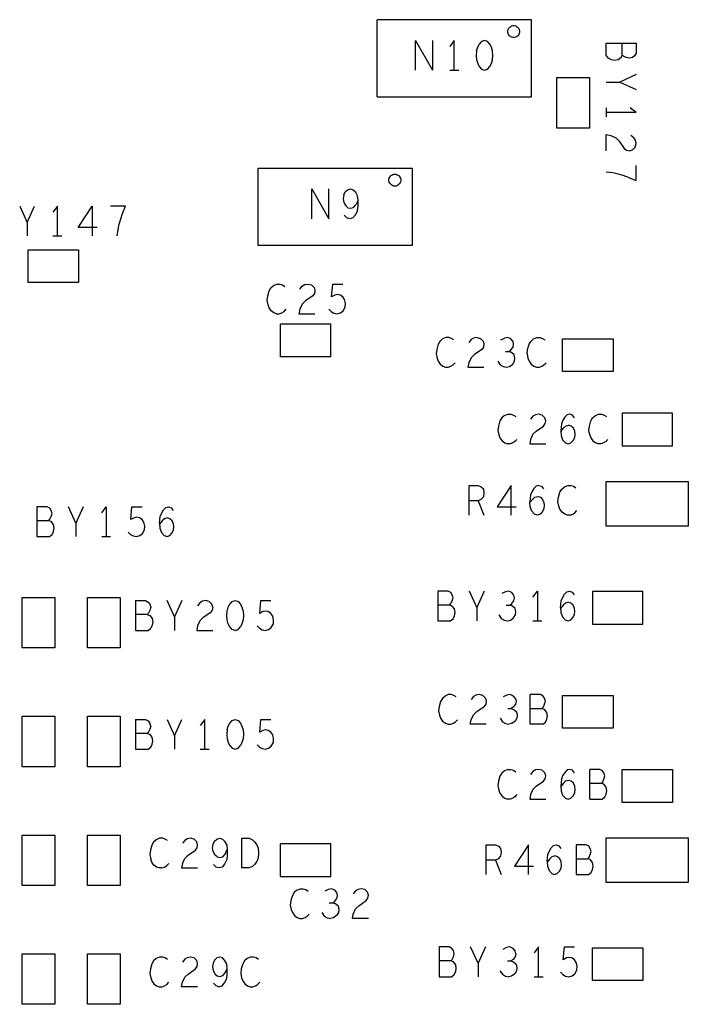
# Model space of a CAD drawing. Extents: x 17.4 to 50.4, y 21.5 to 42.5.
# Tile 6 of 12: x 33.6 to 35.8, y 33.1 to 36.4. Entities that reach past the tile are written whole.
import ezdxf

# ---------------------------------------------------------------- set-up
doc = ezdxf.new("R2010")
doc.units = 0
doc.layers.add('RVP8-TX_d_bas', color=2, linetype='CONTINUOUS')

msp = doc.modelspace()

# ---------------------------------------------------------------- linework, layer by layer
at = {"layer": 'RVP8-TX_d_bas'}
for points in [[(35.285, 36.175), (35.285, 36.435), (34.765, 36.435)], [(34.765, 36.175), (34.765, 36.435)], [(34.894, 36.265), (34.894, 36.365), (34.952, 36.265)], [(34.952, 36.365), (34.952, 36.265)], [(35.025, 36.265), (35.025, 36.365), (35.01, 36.345)], [(35.1, 36.33), (35.104, 36.343), (35.109, 36.353)], [(35.155, 36.315), (35.154, 36.33), (35.15, 36.343), (35.145, 36.353), (35.137, 36.362), (35.127, 36.365), (35.117, 36.362), (35.109, 36.353)], [(35.565, 36.298), (35.554, 36.3), (35.544, 36.305), (35.537, 36.314), (35.537, 36.356), (35.637, 36.356), (35.637, 36.322), (35.632, 36.313), (35.625, 36.308), (35.615, 36.305), (35.604, 36.308), (35.595, 36.312), (35.59, 36.317), (35.59, 36.356)], [(35.1, 36.33), (35.099, 36.315), (35.1, 36.3), (35.104, 36.287), (35.109, 36.277), (35.117, 36.268), (35.127, 36.265), (35.137, 36.268), (35.145, 36.277), (35.15, 36.287), (35.154, 36.3), (35.155, 36.315)], [(35.59, 36.317), (35.587, 36.308), (35.577, 36.3), (35.565, 36.298)], [(35.01, 36.265), (35.04, 36.265)], [(35.637, 36.25), (35.582, 36.225)], [(35.537, 36.225), (35.582, 36.225), (35.637, 36.2)], [(34.765, 36.175), (35.285, 36.175)], [(35.537, 36.138), (35.537, 36.108)], [(35.637, 36.123), (35.617, 36.138)], [(35.637, 36.123), (35.537, 36.123)], [(35.537, 35.994), (35.537, 36.048), (35.552, 36.045), (35.569, 36.037), (35.58, 36.026), (35.597, 36.001), (35.605, 35.996), (35.615, 35.994), (35.625, 35.997), (35.634, 36.006), (35.637, 36.018), (35.635, 36.029), (35.63, 36.037), (35.62, 36.045)], [(34.885, 35.675), (34.365, 35.675), (34.365, 35.935), (34.885, 35.935)], [(34.885, 35.675), (34.885, 35.935)], [(35.637, 35.894), (35.637, 35.944)], [(35.612, 35.904), (35.594, 35.91), (35.577, 35.915), (35.559, 35.919), (35.537, 35.922)], [(35.612, 35.904), (35.637, 35.894)], [(34.545, 35.765), (34.545, 35.865), (34.603, 35.765), (34.603, 35.865)], [(34.653, 35.845), (34.651, 35.832), (34.653, 35.82), (34.66, 35.808), (34.667, 35.802), (34.676, 35.8), (34.686, 35.803), (34.694, 35.812)], [(34.653, 35.845), (34.658, 35.855), (34.666, 35.862), (34.676, 35.865), (34.685, 35.862), (34.692, 35.855)], [(34.699, 35.793), (34.701, 35.808), (34.701, 35.827), (34.699, 35.842), (34.692, 35.855)], [(33.562, 35.807), (33.587, 35.752), (33.612, 35.807)], [(33.689, 35.707), (33.689, 35.807), (33.674, 35.787)], [(33.823, 35.735), (33.759, 35.735), (33.806, 35.807)], [(33.806, 35.807), (33.806, 35.707)], [(33.89, 35.707), (33.893, 35.729), (33.897, 35.747), (33.902, 35.764), (33.908, 35.782), (33.918, 35.807), (33.868, 35.807)], [(34.701, 35.827), (34.694, 35.812)], [(34.699, 35.793), (34.692, 35.778), (34.684, 35.768), (34.673, 35.765), (34.663, 35.768), (34.654, 35.777)], [(33.587, 35.752), (33.587, 35.707)], [(33.674, 35.707), (33.704, 35.707)], [(34.427, 35.445), (34.418, 35.448), (34.409, 35.455), (34.402, 35.465), (34.398, 35.475), (34.395, 35.49), (34.397, 35.505), (34.402, 35.522), (34.408, 35.532), (34.417, 35.54), (34.428, 35.545), (34.438, 35.545), (34.447, 35.542), (34.455, 35.537)], [(34.505, 35.528), (34.513, 35.538), (34.521, 35.543), (34.532, 35.545), (34.544, 35.542), (34.553, 35.533), (34.556, 35.523), (34.554, 35.513), (34.549, 35.505), (34.524, 35.488), (34.513, 35.477), (34.505, 35.46), (34.502, 35.445), (34.556, 35.445)], [(34.631, 35.445), (34.642, 35.448), (34.651, 35.455), (34.658, 35.467), (34.659, 35.48), (34.656, 35.493), (34.65, 35.502), (34.641, 35.508), (34.632, 35.51), (34.623, 35.508), (34.612, 35.502), (34.616, 35.545), (34.65, 35.545)], [(34.427, 35.445), (34.436, 35.445), (34.445, 35.448), (34.452, 35.453), (34.459, 35.46)], [(34.603, 35.46), (34.611, 35.452), (34.62, 35.447), (34.631, 35.445)], [(34.61, 35.3), (34.61, 35.41), (34.44, 35.41)], [(34.61, 35.3), (34.44, 35.3), (34.44, 35.41)], [(35.024, 35.357), (35.016, 35.362), (35.007, 35.365), (34.997, 35.365), (34.986, 35.36), (34.977, 35.352), (34.971, 35.342), (34.966, 35.325), (34.964, 35.31), (34.967, 35.295), (34.971, 35.285), (34.978, 35.275), (34.987, 35.268), (34.996, 35.265), (35.005, 35.265), (35.014, 35.268), (35.021, 35.273), (35.028, 35.28)], [(35.101, 35.365), (35.113, 35.362), (35.122, 35.353), (35.125, 35.343), (35.123, 35.333), (35.118, 35.325), (35.093, 35.308), (35.082, 35.297), (35.074, 35.28), (35.071, 35.265), (35.125, 35.265)], [(35.101, 35.365), (35.09, 35.363), (35.082, 35.358), (35.074, 35.348)], [(35.182, 35.357), (35.194, 35.363)], [(35.201, 35.265), (35.211, 35.267), (35.222, 35.275), (35.228, 35.285), (35.229, 35.295), (35.227, 35.307), (35.218, 35.315), (35.209, 35.318), (35.216, 35.323), (35.223, 35.332), (35.225, 35.342), (35.223, 35.352), (35.216, 35.36), (35.205, 35.365), (35.194, 35.363)], [(35.27, 35.31), (35.272, 35.325), (35.277, 35.342), (35.283, 35.352), (35.292, 35.36), (35.303, 35.365), (35.313, 35.365), (35.322, 35.362), (35.33, 35.357)], [(35.197, 35.318), (35.209, 35.318)], [(35.27, 35.31), (35.273, 35.295), (35.277, 35.285), (35.284, 35.275), (35.293, 35.268), (35.302, 35.265), (35.311, 35.265), (35.32, 35.268), (35.327, 35.273), (35.334, 35.28)], [(35.172, 35.285), (35.18, 35.273), (35.19, 35.267), (35.201, 35.265)], [(35.194, 35.102), (35.205, 35.107), (35.215, 35.107), (35.224, 35.104), (35.232, 35.099)], [(35.331, 35.075), (35.333, 35.085), (35.33, 35.095), (35.321, 35.104), (35.309, 35.107), (35.298, 35.105), (35.29, 35.1), (35.282, 35.09)], [(35.43, 35.095), (35.423, 35.104), (35.414, 35.107), (35.405, 35.105), (35.397, 35.097), (35.39, 35.085), (35.386, 35.074), (35.384, 35.052), (35.385, 35.035), (35.39, 35.02), (35.399, 35.01)], [(35.5, 35.102), (35.511, 35.107), (35.521, 35.107), (35.53, 35.104), (35.538, 35.099)], [(35.194, 35.102), (35.185, 35.094), (35.179, 35.084), (35.174, 35.067), (35.172, 35.052), (35.175, 35.037), (35.179, 35.027), (35.186, 35.017), (35.195, 35.01), (35.204, 35.007)], [(35.301, 35.05), (35.326, 35.067), (35.331, 35.075)], [(35.481, 35.037), (35.478, 35.052), (35.48, 35.067), (35.485, 35.084), (35.491, 35.094), (35.5, 35.102)], [(35.301, 35.05), (35.29, 35.039), (35.282, 35.022), (35.279, 35.007), (35.333, 35.007)], [(35.384, 35.049), (35.393, 35.06), (35.4, 35.067), (35.411, 35.07)], [(35.409, 35.007), (35.418, 35.01), (35.426, 35.019), (35.431, 35.029), (35.432, 35.039), (35.431, 35.05), (35.426, 35.06), (35.419, 35.067), (35.411, 35.07)], [(35.236, 35.022), (35.229, 35.015), (35.222, 35.01), (35.213, 35.007), (35.204, 35.007)], [(35.399, 35.01), (35.409, 35.007)], [(35.481, 35.037), (35.485, 35.027), (35.492, 35.017), (35.501, 35.01)], [(35.542, 35.022), (35.535, 35.015), (35.528, 35.01), (35.519, 35.007), (35.51, 35.007), (35.501, 35.01)], [(35.075, 34.767), (35.075, 34.867), (35.106, 34.867), (35.116, 34.862)], [(35.116, 34.862), (35.123, 34.855), (35.125, 34.842), (35.123, 34.829), (35.115, 34.82), (35.106, 34.815), (35.075, 34.815)], [(35.217, 34.867), (35.17, 34.795)], [(35.217, 34.767), (35.217, 34.867)], [(35.31, 34.867), (35.301, 34.865), (35.293, 34.857), (35.286, 34.845), (35.282, 34.834), (35.28, 34.812)], [(35.31, 34.867), (35.319, 34.864), (35.326, 34.855)], [(35.374, 34.812), (35.376, 34.827), (35.381, 34.844), (35.387, 34.854), (35.396, 34.862), (35.407, 34.867)], [(35.407, 34.867), (35.417, 34.867), (35.426, 34.864), (35.434, 34.859)], [(35.106, 34.815), (35.125, 34.767)], [(35.28, 34.809), (35.289, 34.82), (35.296, 34.827), (35.307, 34.83), (35.315, 34.827), (35.322, 34.82), (35.327, 34.81)], [(35.327, 34.81), (35.328, 34.799), (35.327, 34.789), (35.322, 34.779), (35.314, 34.77), (35.305, 34.767), (35.295, 34.77), (35.286, 34.78), (35.281, 34.795), (35.28, 34.812)], [(35.415, 34.767), (35.406, 34.767), (35.397, 34.77), (35.388, 34.777), (35.381, 34.787), (35.377, 34.797), (35.374, 34.812)], [(33.671, 34.773), (33.668, 34.783), (33.663, 34.79), (33.654, 34.795), (33.62, 34.795), (33.62, 34.695), (33.662, 34.695), (33.671, 34.702)], [(33.751, 34.74), (33.726, 34.795)], [(33.776, 34.795), (33.751, 34.74), (33.751, 34.695)], [(33.838, 34.775), (33.853, 34.795), (33.853, 34.695)], [(33.927, 34.71), (33.935, 34.702), (33.944, 34.697), (33.955, 34.695), (33.966, 34.698), (33.975, 34.705), (33.982, 34.717), (33.983, 34.73), (33.98, 34.743), (33.974, 34.752), (33.965, 34.758), (33.956, 34.76), (33.947, 34.758), (33.936, 34.752), (33.94, 34.795), (33.974, 34.795)], [(34.033, 34.74), (34.035, 34.762), (34.039, 34.773), (34.046, 34.785), (34.054, 34.793), (34.063, 34.795), (34.072, 34.792), (34.079, 34.783)], [(35.17, 34.795), (35.234, 34.795)], [(35.415, 34.767), (35.424, 34.77), (35.431, 34.775), (35.438, 34.782)], [(33.659, 34.748), (33.62, 34.748)], [(33.659, 34.748), (33.664, 34.753), (33.668, 34.762), (33.671, 34.773)], [(33.671, 34.702), (33.676, 34.712), (33.678, 34.723), (33.676, 34.735), (33.668, 34.745), (33.659, 34.748)], [(34.058, 34.695), (34.067, 34.698), (34.075, 34.707), (34.08, 34.717), (34.081, 34.727), (34.08, 34.738), (34.075, 34.748), (34.068, 34.755), (34.06, 34.758), (34.049, 34.755), (34.042, 34.748), (34.033, 34.737)], [(34.033, 34.74), (34.034, 34.723), (34.039, 34.708), (34.048, 34.698), (34.058, 34.695)], [(33.838, 34.695), (33.868, 34.695)], [(35.126, 34.511), (35.101, 34.456), (35.076, 34.511)], [(35.204, 34.411), (35.214, 34.413), (35.225, 34.421), (35.231, 34.431), (35.232, 34.441), (35.23, 34.453), (35.221, 34.461), (35.212, 34.464), (35.219, 34.469), (35.226, 34.478), (35.228, 34.488), (35.226, 34.498), (35.219, 34.506), (35.208, 34.511), (35.197, 34.509)], [(35.29, 34.491), (35.305, 34.511), (35.305, 34.411)], [(35.383, 34.456), (35.385, 34.478), (35.389, 34.489), (35.396, 34.501), (35.404, 34.509), (35.413, 34.511), (35.422, 34.508), (35.429, 34.499)], [(33.952, 34.479), (33.986, 34.479)], [(33.952, 34.479), (33.952, 34.379), (33.994, 34.379), (34.003, 34.386)], [(33.986, 34.479), (33.995, 34.474), (34, 34.467)], [(34.083, 34.424), (34.058, 34.479)], [(34.108, 34.479), (34.083, 34.424), (34.083, 34.379)], [(34.212, 34.457), (34.209, 34.467), (34.2, 34.476), (34.188, 34.479), (34.177, 34.477), (34.169, 34.472), (34.161, 34.462)], [(34.287, 34.379), (34.277, 34.382), (34.269, 34.391), (34.264, 34.401), (34.26, 34.414), (34.259, 34.429), (34.26, 34.444), (34.264, 34.457), (34.269, 34.467), (34.277, 34.476), (34.287, 34.479), (34.297, 34.476)], [(34.389, 34.379), (34.4, 34.382), (34.409, 34.389), (34.416, 34.401), (34.417, 34.414), (34.414, 34.427), (34.408, 34.436), (34.399, 34.442), (34.39, 34.444), (34.381, 34.442), (34.37, 34.436), (34.374, 34.479), (34.408, 34.479)], [(35.197, 34.509), (35.185, 34.503)], [(34.003, 34.457), (34, 34.446), (33.996, 34.437), (33.991, 34.432), (34, 34.429)], [(34, 34.467), (34.003, 34.457)], [(34.212, 34.457), (34.21, 34.447), (34.205, 34.439), (34.18, 34.422), (34.169, 34.411), (34.161, 34.394), (34.158, 34.379), (34.212, 34.379)], [(34.297, 34.476), (34.305, 34.467), (34.31, 34.457), (34.314, 34.444), (34.315, 34.429), (34.314, 34.414), (34.31, 34.401), (34.305, 34.391)], [(35.009, 34.464), (34.97, 34.464)], [(35.101, 34.456), (35.101, 34.411)], [(35.2, 34.464), (35.212, 34.464)], [(35.384, 34.439), (35.389, 34.424), (35.398, 34.414), (35.408, 34.411), (35.417, 34.414), (35.425, 34.423), (35.43, 34.433), (35.431, 34.443), (35.43, 34.454), (35.425, 34.464), (35.418, 34.471), (35.41, 34.474), (35.399, 34.471), (35.392, 34.464), (35.383, 34.453)], [(35.383, 34.456), (35.384, 34.439)], [(33.991, 34.432), (33.952, 34.432)], [(34, 34.429), (34.008, 34.419), (34.01, 34.407), (34.008, 34.396), (34.003, 34.386)], [(35.175, 34.431), (35.183, 34.419), (35.193, 34.413), (35.204, 34.411)], [(35.29, 34.411), (35.32, 34.411)], [(34.287, 34.379), (34.297, 34.382), (34.305, 34.391)], [(34.361, 34.394), (34.369, 34.386), (34.378, 34.381), (34.389, 34.379)], [(35.032, 34.155), (35.024, 34.16), (35.015, 34.163), (35.005, 34.163), (34.994, 34.158), (34.985, 34.15), (34.979, 34.14), (34.974, 34.123), (34.972, 34.108), (34.975, 34.093), (34.979, 34.083), (34.986, 34.073), (34.995, 34.066), (35.004, 34.063), (35.013, 34.063), (35.022, 34.066), (35.029, 34.071), (35.036, 34.078)], [(35.13, 34.151), (35.121, 34.16), (35.109, 34.163), (35.098, 34.161), (35.09, 34.156), (35.082, 34.146)], [(35.13, 34.151), (35.133, 34.141), (35.131, 34.131), (35.126, 34.123)], [(35.231, 34.15), (35.224, 34.158), (35.213, 34.163), (35.202, 34.161), (35.19, 34.155)], [(35.231, 34.15), (35.233, 34.14), (35.231, 34.13), (35.224, 34.121), (35.217, 34.116), (35.226, 34.113), (35.235, 34.105), (35.237, 34.093), (35.236, 34.083), (35.23, 34.073), (35.219, 34.065), (35.209, 34.063)], [(35.323, 34.063), (35.332, 34.07), (35.337, 34.08), (35.339, 34.091), (35.337, 34.103), (35.329, 34.113), (35.32, 34.116), (35.325, 34.121), (35.329, 34.13), (35.332, 34.141), (35.329, 34.151), (35.324, 34.158), (35.315, 34.163), (35.281, 34.163)], [(35.323, 34.063), (35.281, 34.063), (35.281, 34.163)], [(35.133, 34.063), (35.079, 34.063), (35.082, 34.078), (35.09, 34.095), (35.101, 34.106), (35.126, 34.123)], [(35.205, 34.116), (35.217, 34.116)], [(35.281, 34.116), (35.32, 34.116)], [(33.952, 34.079), (33.986, 34.079)], [(33.952, 34.079), (33.952, 33.979), (33.994, 33.979), (34.003, 33.986)], [(33.986, 34.079), (33.995, 34.074), (34, 34.067)], [(34.058, 34.079), (34.083, 34.024), (34.108, 34.079)], [(34.185, 33.979), (34.185, 34.079), (34.17, 34.059)], [(34.26, 34.044), (34.264, 34.057), (34.269, 34.067), (34.277, 34.076), (34.287, 34.079), (34.297, 34.076)], [(34.361, 33.994), (34.369, 33.986), (34.378, 33.981), (34.389, 33.979), (34.4, 33.982), (34.409, 33.989), (34.416, 34.001), (34.417, 34.014), (34.414, 34.027), (34.408, 34.036), (34.399, 34.042), (34.39, 34.044), (34.381, 34.042), (34.37, 34.036), (34.374, 34.079), (34.408, 34.079)], [(35.18, 34.083), (35.188, 34.071), (35.198, 34.065), (35.209, 34.063)], [(34.003, 34.057), (34, 34.046), (33.996, 34.037), (33.991, 34.032), (34, 34.029)], [(34.003, 34.057), (34, 34.067)], [(34.297, 34.076), (34.305, 34.067), (34.31, 34.057), (34.314, 34.044), (34.315, 34.029), (34.314, 34.014), (34.31, 34.001), (34.305, 33.991)], [(33.991, 34.032), (33.952, 34.032)], [(34.003, 33.986), (34.008, 33.996), (34.01, 34.007), (34.008, 34.019), (34, 34.029)], [(34.083, 34.024), (34.083, 33.979)], [(34.26, 34.044), (34.259, 34.029), (34.26, 34.014), (34.264, 34.001), (34.269, 33.991), (34.277, 33.982), (34.287, 33.979), (34.297, 33.982), (34.305, 33.991)], [(34.17, 33.979), (34.2, 33.979)], [(35.194, 33.906), (35.185, 33.898), (35.179, 33.888), (35.174, 33.871), (35.172, 33.856), (35.175, 33.841), (35.179, 33.831), (35.186, 33.821), (35.195, 33.814), (35.204, 33.811)], [(35.205, 33.911), (35.194, 33.906)], [(35.205, 33.911), (35.215, 33.911), (35.224, 33.908), (35.232, 33.903)], [(35.331, 33.879), (35.333, 33.889), (35.33, 33.899), (35.321, 33.908), (35.309, 33.911), (35.298, 33.909), (35.29, 33.904), (35.282, 33.894)], [(35.43, 33.899), (35.423, 33.908), (35.414, 33.911), (35.405, 33.909), (35.397, 33.901), (35.39, 33.889), (35.386, 33.878), (35.384, 33.856), (35.385, 33.839), (35.39, 33.824), (35.399, 33.814), (35.409, 33.811), (35.418, 33.814), (35.426, 33.823), (35.431, 33.833), (35.432, 33.843), (35.431, 33.854), (35.426, 33.864), (35.419, 33.871), (35.411, 33.874), (35.4, 33.871), (35.393, 33.864), (35.384, 33.853)], [(35.523, 33.811), (35.532, 33.818), (35.537, 33.828), (35.539, 33.839), (35.537, 33.851), (35.529, 33.861), (35.52, 33.864), (35.525, 33.869), (35.529, 33.878), (35.532, 33.889), (35.529, 33.899), (35.524, 33.906), (35.515, 33.911), (35.481, 33.911)], [(35.481, 33.811), (35.481, 33.911)], [(35.301, 33.854), (35.29, 33.843), (35.282, 33.826), (35.279, 33.811), (35.333, 33.811)], [(35.301, 33.854), (35.326, 33.871), (35.331, 33.879)], [(35.481, 33.864), (35.52, 33.864)], [(35.236, 33.826), (35.229, 33.819), (35.222, 33.814), (35.213, 33.811), (35.204, 33.811)], [(35.481, 33.811), (35.523, 33.811)], [(34.06, 33.671), (34.052, 33.676), (34.043, 33.679), (34.033, 33.679), (34.022, 33.674), (34.013, 33.666), (34.007, 33.656), (34.002, 33.639), (34, 33.624), (34.003, 33.609)], [(34.149, 33.676), (34.137, 33.679), (34.126, 33.677), (34.118, 33.672), (34.11, 33.662)], [(34.129, 33.622), (34.154, 33.639), (34.159, 33.647), (34.161, 33.657), (34.158, 33.667), (34.149, 33.676)], [(34.227, 33.616), (34.22, 33.622), (34.213, 33.634), (34.211, 33.646), (34.213, 33.659)], [(34.213, 33.659), (34.218, 33.669), (34.226, 33.676), (34.236, 33.679), (34.245, 33.676), (34.252, 33.669), (34.259, 33.656), (34.261, 33.641), (34.261, 33.622), (34.259, 33.607), (34.252, 33.592), (34.244, 33.582), (34.233, 33.579), (34.223, 33.582), (34.214, 33.591)], [(34.61, 33.55), (34.61, 33.66), (34.44, 33.66)], [(34.44, 33.55), (34.44, 33.66)], [(35.164, 33.657), (35.174, 33.652), (35.181, 33.645), (35.183, 33.632), (35.181, 33.619), (35.173, 33.61), (35.164, 33.605), (35.133, 33.605)], [(35.133, 33.557), (35.133, 33.657), (35.164, 33.657)], [(35.275, 33.557), (35.275, 33.657), (35.228, 33.585), (35.292, 33.585)], [(35.338, 33.602), (35.34, 33.624), (35.344, 33.635), (35.351, 33.647), (35.359, 33.655), (35.368, 33.657), (35.377, 33.654), (35.384, 33.645)], [(34.129, 33.622), (34.118, 33.611)], [(34.227, 33.616), (34.236, 33.614), (34.246, 33.617), (34.254, 33.626), (34.261, 33.641)], [(35.339, 33.585), (35.344, 33.57), (35.353, 33.56), (35.363, 33.557), (35.372, 33.56), (35.38, 33.569), (35.385, 33.579), (35.386, 33.589), (35.385, 33.6), (35.38, 33.61), (35.373, 33.617), (35.365, 33.62), (35.354, 33.617), (35.347, 33.61), (35.338, 33.599)], [(34.041, 33.579), (34.032, 33.579), (34.023, 33.582), (34.014, 33.589), (34.007, 33.599), (34.003, 33.609)], [(34.041, 33.579), (34.05, 33.582), (34.057, 33.587), (34.064, 33.594)], [(34.11, 33.594), (34.107, 33.579), (34.161, 33.579)], [(34.11, 33.594), (34.118, 33.611)], [(35.164, 33.605), (35.183, 33.557)], [(35.338, 33.602), (35.339, 33.585)], [(35.435, 33.61), (35.474, 33.61)], [(34.44, 33.55), (34.61, 33.55)], [(34.495, 33.504), (34.486, 33.496), (34.48, 33.486), (34.475, 33.469), (34.473, 33.454), (34.476, 33.439), (34.48, 33.429), (34.487, 33.419), (34.496, 33.412), (34.505, 33.409), (34.514, 33.409), (34.523, 33.412), (34.53, 33.417), (34.537, 33.424)], [(34.495, 33.504), (34.506, 33.509), (34.516, 33.509), (34.525, 33.506), (34.533, 33.501)], [(34.632, 33.486), (34.63, 33.496), (34.623, 33.504), (34.612, 33.509), (34.601, 33.507), (34.589, 33.501)], [(34.616, 33.462), (34.623, 33.467), (34.63, 33.476), (34.632, 33.486)], [(34.736, 33.409), (34.682, 33.409), (34.685, 33.424), (34.693, 33.441), (34.704, 33.452), (34.729, 33.469), (34.734, 33.477), (34.736, 33.487), (34.733, 33.497), (34.724, 33.506), (34.712, 33.509), (34.701, 33.507), (34.693, 33.502), (34.685, 33.492)], [(34.604, 33.462), (34.616, 33.462), (34.625, 33.459), (34.634, 33.451), (34.636, 33.439), (34.635, 33.429), (34.629, 33.419), (34.618, 33.411), (34.608, 33.409)], [(34.579, 33.429), (34.587, 33.417), (34.597, 33.411), (34.608, 33.409)], [(35.13, 33.313), (35.105, 33.258), (35.08, 33.313)], [(35.223, 33.308), (35.212, 33.313), (35.201, 33.311), (35.189, 33.305)], [(35.232, 33.29), (35.23, 33.28), (35.223, 33.271), (35.216, 33.266), (35.225, 33.263), (35.234, 33.255), (35.236, 33.243), (35.235, 33.233), (35.229, 33.223), (35.218, 33.215), (35.208, 33.213)], [(35.232, 33.29), (35.23, 33.3), (35.223, 33.308)], [(35.309, 33.213), (35.309, 33.313), (35.294, 33.293)], [(35.383, 33.228), (35.391, 33.22), (35.4, 33.215), (35.411, 33.213), (35.422, 33.216), (35.431, 33.223), (35.438, 33.235), (35.439, 33.248), (35.436, 33.261), (35.43, 33.27), (35.421, 33.276), (35.412, 33.278), (35.403, 33.276), (35.392, 33.27), (35.396, 33.313), (35.43, 33.313)], [(34.06, 33.271), (34.052, 33.276), (34.043, 33.279), (34.033, 33.279), (34.022, 33.274), (34.013, 33.266), (34.007, 33.256), (34.002, 33.239), (34, 33.224), (34.003, 33.209), (34.007, 33.199), (34.014, 33.189), (34.023, 33.182), (34.032, 33.179), (34.041, 33.179), (34.05, 33.182), (34.057, 33.187), (34.064, 33.194)], [(34.161, 33.179), (34.107, 33.179), (34.11, 33.194), (34.118, 33.211), (34.129, 33.222), (34.154, 33.239), (34.159, 33.247), (34.161, 33.257), (34.158, 33.267), (34.149, 33.276), (34.137, 33.279), (34.126, 33.277), (34.118, 33.272), (34.11, 33.262)], [(34.233, 33.179), (34.244, 33.182), (34.252, 33.192), (34.259, 33.207), (34.261, 33.222), (34.261, 33.241), (34.259, 33.256), (34.252, 33.269), (34.245, 33.276), (34.236, 33.279), (34.226, 33.276), (34.218, 33.269), (34.213, 33.259), (34.211, 33.246), (34.213, 33.234), (34.22, 33.222), (34.227, 33.216), (34.236, 33.214), (34.246, 33.217), (34.254, 33.226), (34.261, 33.241)], [(34.366, 33.271), (34.358, 33.276), (34.349, 33.279), (34.339, 33.279), (34.328, 33.274), (34.319, 33.266), (34.313, 33.256), (34.308, 33.239), (34.306, 33.224), (34.309, 33.209), (34.313, 33.199), (34.32, 33.189), (34.329, 33.182), (34.338, 33.179), (34.347, 33.179), (34.356, 33.182), (34.363, 33.187), (34.37, 33.194)], [(35.013, 33.266), (34.974, 33.266)], [(35.105, 33.258), (35.105, 33.213)], [(35.204, 33.266), (35.216, 33.266)], [(35.179, 33.233), (35.187, 33.221), (35.197, 33.215), (35.208, 33.213)], [(34.233, 33.179), (34.223, 33.182), (34.214, 33.191)], [(35.294, 33.213), (35.324, 33.213)]]:
    msp.add_lwpolyline(points, dxfattribs=at)
for points in [[(35.245, 36.395), (35.245, 36.392), (35.244, 36.388), (35.242, 36.385), (35.24, 36.382), (35.238, 36.38), (35.235, 36.378), (35.232, 36.376), (35.228, 36.375), (35.225, 36.375), (35.222, 36.375), (35.218, 36.376), (35.215, 36.378), (35.212, 36.38), (35.21, 36.382), (35.208, 36.385), (35.206, 36.388), (35.205, 36.392), (35.205, 36.395), (35.205, 36.398), (35.206, 36.402), (35.208, 36.405), (35.21, 36.408), (35.212, 36.41), (35.215, 36.412), (35.218, 36.414), (35.222, 36.415), (35.225, 36.415), (35.228, 36.415), (35.232, 36.414), (35.235, 36.412), (35.238, 36.41), (35.24, 36.408), (35.242, 36.405), (35.244, 36.402), (35.245, 36.398), (35.245, 36.395)], [(35.37, 36.24), (35.48, 36.24), (35.48, 36.07), (35.37, 36.07), (35.37, 36.24)], [(34.845, 35.895), (34.845, 35.892), (34.844, 35.888), (34.842, 35.885), (34.84, 35.882), (34.838, 35.88), (34.835, 35.878), (34.832, 35.876), (34.828, 35.875), (34.825, 35.875), (34.822, 35.875), (34.818, 35.876), (34.815, 35.878), (34.812, 35.88), (34.81, 35.882), (34.808, 35.885), (34.806, 35.888), (34.805, 35.892), (34.805, 35.895), (34.805, 35.898), (34.806, 35.902), (34.808, 35.905), (34.81, 35.908), (34.812, 35.91), (34.815, 35.912), (34.818, 35.914), (34.822, 35.915), (34.825, 35.915), (34.828, 35.915), (34.832, 35.914), (34.835, 35.912), (34.838, 35.91), (34.84, 35.908), (34.842, 35.905), (34.844, 35.902), (34.845, 35.898), (34.845, 35.895)], [(33.59, 35.66), (33.76, 35.66), (33.76, 35.55), (33.59, 35.55), (33.59, 35.66)], [(35.39, 35.36), (35.56, 35.36), (35.56, 35.25), (35.39, 35.25), (35.39, 35.36)], [(35.76, 35.11), (35.59, 35.11), (35.59, 35), (35.76, 35), (35.76, 35.11)], [(35.813, 34.88), (35.813, 34.73), (35.537, 34.73), (35.537, 34.88), (35.813, 34.88)], [(35.018, 34.499), (35.013, 34.506), (35.004, 34.511), (34.97, 34.511), (34.97, 34.411), (35.012, 34.411), (35.021, 34.418), (35.026, 34.428), (35.028, 34.439), (35.026, 34.451), (35.018, 34.461), (35.009, 34.464), (35.014, 34.469), (35.018, 34.478), (35.021, 34.489), (35.018, 34.499)], [(35.66, 34.51), (35.49, 34.51), (35.49, 34.4), (35.66, 34.4), (35.66, 34.51)], [(33.57, 34.49), (33.68, 34.49), (33.68, 34.32), (33.57, 34.32), (33.57, 34.49)], [(33.79, 34.49), (33.9, 34.49), (33.9, 34.32), (33.79, 34.32), (33.79, 34.49)], [(35.56, 34.16), (35.56, 34.05), (35.39, 34.05), (35.39, 34.16), (35.56, 34.16)], [(33.68, 34.09), (33.68, 33.92), (33.57, 33.92), (33.57, 34.09), (33.68, 34.09)], [(33.79, 34.09), (33.9, 34.09), (33.9, 33.92), (33.79, 33.92), (33.79, 34.09)], [(35.59, 33.91), (35.76, 33.91), (35.76, 33.8), (35.59, 33.8), (35.59, 33.91)], [(33.68, 33.69), (33.68, 33.52), (33.57, 33.52), (33.57, 33.69), (33.68, 33.69)], [(33.79, 33.69), (33.9, 33.69), (33.9, 33.52), (33.79, 33.52), (33.79, 33.69)], [(34.335, 33.679), (34.346, 33.674), (34.353, 33.667), (34.36, 33.657), (34.365, 33.646), (34.366, 33.629), (34.365, 33.612), (34.36, 33.601), (34.353, 33.591), (34.346, 33.584), (34.335, 33.579), (34.31, 33.579), (34.31, 33.679), (34.335, 33.679)], [(35.435, 33.657), (35.435, 33.557), (35.477, 33.557), (35.486, 33.564), (35.491, 33.574), (35.493, 33.585), (35.491, 33.597), (35.483, 33.607), (35.474, 33.61), (35.479, 33.615), (35.483, 33.624), (35.486, 33.635), (35.483, 33.645), (35.478, 33.652), (35.469, 33.657), (35.435, 33.657)], [(35.537, 33.68), (35.813, 33.68), (35.813, 33.53), (35.537, 33.53), (35.537, 33.68)], [(33.68, 33.29), (33.68, 33.12), (33.57, 33.12), (33.57, 33.29), (33.68, 33.29)], [(33.79, 33.29), (33.9, 33.29), (33.9, 33.12), (33.79, 33.12), (33.79, 33.29)], [(35.022, 33.301), (35.017, 33.308), (35.008, 33.313), (34.974, 33.313), (34.974, 33.213), (35.016, 33.213), (35.025, 33.22), (35.03, 33.23), (35.032, 33.241), (35.03, 33.253), (35.022, 33.263), (35.013, 33.266), (35.018, 33.271), (35.022, 33.28), (35.025, 33.291), (35.022, 33.301)], [(35.49, 33.31), (35.66, 33.31), (35.66, 33.2), (35.49, 33.2), (35.49, 33.31)]]:
    msp.add_lwpolyline(points, close=True, dxfattribs=at)

doc.saveas('drawing.dxf')
